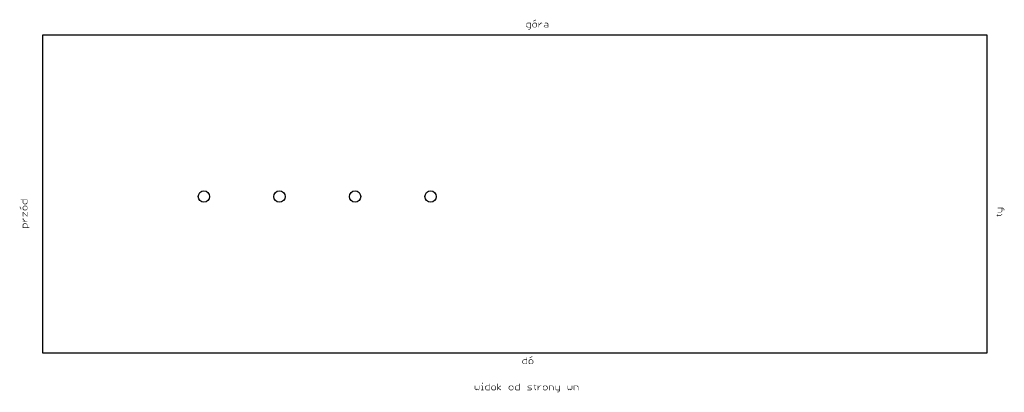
# Model space of a CAD drawing. Extents: x -6 to 255, y -10 to 88.
import ezdxf

# ---------------------------------------------------------------- set-up
doc = ezdxf.new("R2010")
doc.units = 0
doc.layers.add('20', color=178, linetype='CONTINUOUS')

msp = doc.modelspace()

# ---------------------------------------------------------------- linework, layer by layer
at = {"layer": '20'}
for p, q in [((250, 84), (0, 84)), ((0, 84), (0, 56)), ((250, 56), (250, 84)), ((0, 56), (0, 28)), ((250, 28), (250, 56)), ((0, 28), (0, 0)), ((250, 0), (250, 28)), ((0, 0), (250, 0))]:
    msp.add_line(p, q, dxfattribs=at)
at = {"layer": '20', "const_width": 0.1524}
for points in [[(128.3474, 87.1609), (128.0762, 86.8897)], [(128.0762, 86.8897), (128.0762, 86.3474)], [(128.0762, 86.3474), (128.3474, 86.0762)], [(129.1609, 87.1609), (128.3474, 87.1609)], [(128.3474, 86.0762), (129.1609, 86.0762)], [(129.1609, 85.805), (129.1609, 87.1609)], [(129.9845, 87.1609), (129.7134, 86.8897)], [(129.7134, 86.8897), (129.7134, 86.3474)], [(129.7134, 86.3474), (129.9845, 86.0762)], [(129.9845, 87.7032), (130.5268, 87.9744)], [(130.5268, 87.1609), (129.9845, 87.1609)], [(129.9845, 86.0762), (130.5268, 86.0762)], [(130.798, 86.8897), (130.5268, 87.1609)], [(130.5268, 86.0762), (130.798, 86.3474)], [(130.798, 86.3474), (130.798, 86.8897)], [(131.3505, 86.0762), (131.3505, 87.1609)], [(131.3505, 86.6185), (131.8928, 87.1609)], [(131.8928, 87.1609), (132.164, 87.1609)], [(132.7148, 86.3474), (132.986, 86.6185)], [(132.986, 86.0762), (132.7148, 86.3474)], [(132.986, 87.1609), (133.5283, 87.1609)], [(132.986, 86.6185), (133.7995, 86.6185)], [(133.7995, 86.0762), (132.986, 86.0762)], [(133.5283, 87.1609), (133.7995, 86.8897)], [(133.7995, 86.8897), (133.7995, 86.0762)], [(128.6185, 85.5339), (128.8897, 85.5339)], [(128.8897, 85.5339), (129.1609, 85.805)], [(-5.7032, 40.4366), (-4.0762, 40.4366)], [(-5.1609, 39.6231), (-5.1609, 40.4366)], [(-4.8897, 39.352), (-5.1609, 39.6231)], [(-4.3474, 39.352), (-4.8897, 39.352)], [(-4.0762, 39.6231), (-4.3474, 39.352)], [(-4.0762, 40.4366), (-4.0762, 39.6231)], [(-5.7032, 37.986), (-5.9744, 38.5283)], [(-4.8897, 38.7995), (-5.1609, 38.5283)], [(-5.1609, 38.5283), (-5.1609, 37.986)], [(-5.1609, 37.986), (-4.8897, 37.7148)], [(-5.1609, 36.0777), (-5.1609, 37.1623)], [(-5.1609, 37.1623), (-4.0762, 36.0777)], [(-4.3474, 38.7995), (-4.8897, 38.7995)], [(-4.8897, 37.7148), (-4.3474, 37.7148)], [(-4.0762, 38.5283), (-4.3474, 38.7995)], [(-4.3474, 37.7148), (-4.0762, 37.986)], [(-4.0762, 37.986), (-4.0762, 38.5283)], [(-4.0762, 36.0777), (-4.0762, 37.1623)], [(252.8391, 38.2523), (254.195, 38.2523)], [(252.8391, 37.1676), (253.6526, 37.1676)], [(252.8391, 36.0762), (252.8391, 36.6185)], [(253.6526, 37.1676), (253.9238, 37.4388)], [(253.6526, 36.3474), (253.9238, 36.6185)], [(253.9238, 37.4388), (253.9238, 38.2523)], [(254.195, 38.2523), (254.4661, 37.9811)], [(254.4661, 37.9811), (254.4661, 37.71)], [(-5.1609, 35.2557), (-5.1609, 35.5269)], [(-4.6185, 34.7134), (-5.1609, 35.2557)], [(-4.0762, 34.7134), (-5.1609, 34.7134)], [(-5.1609, 33.8897), (-4.8897, 34.1609)], [(-5.1609, 33.0762), (-5.1609, 33.8897)], [(-4.8897, 34.1609), (-4.3474, 34.1609)], [(-4.3474, 34.1609), (-4.0762, 33.8897)], [(-4.0762, 33.8897), (-4.0762, 33.0762)], [(252.568, 36.3474), (253.6526, 36.3474)], [(-3.5339, 33.0762), (-5.1609, 33.0762)], [(127.0762, -2.1103), (127.3474, -1.8391)], [(127.0762, -2.6526), (127.0762, -2.1103)], [(127.3474, -2.9238), (127.0762, -2.6526)], [(127.3474, -1.8391), (128.1609, -1.8391)], [(128.1609, -1.2968), (128.1609, -2.9238)], [(128.9845, -1.8391), (128.7134, -2.1103)], [(128.7134, -2.1103), (128.7134, -2.6526)], [(128.7134, -2.6526), (128.9845, -2.9238)], [(128.9845, -1.2968), (129.5268, -1.0256)], [(129.5268, -1.8391), (128.9845, -1.8391)], [(129.798, -2.1103), (129.5268, -1.8391)], [(129.5268, -2.9238), (129.798, -2.6526)], [(129.798, -2.6526), (129.798, -2.1103)], [(128.1609, -2.9238), (127.3474, -2.9238)], [(128.9845, -2.9238), (129.5268, -2.9238)], [(114.4762, -8.7391), (114.4762, -9.5526)], [(114.4762, -9.5526), (114.7474, -9.8238)], [(114.7474, -9.8238), (115.0185, -9.5526)], [(115.0185, -9.5526), (115.2897, -9.8238)], [(115.2897, -9.8238), (115.5609, -9.5526)], [(115.5609, -9.5526), (115.5609, -8.7391)], [(116.1134, -8.7391), (116.3845, -8.7391)], [(116.1134, -9.8238), (116.6557, -9.8238)], [(116.3845, -7.9256), (116.3845, -8.1968)], [(116.3845, -8.7391), (116.3845, -9.8238)], [(117.2048, -9.0103), (117.476, -8.7391)], [(117.2048, -9.5526), (117.2048, -9.0103)], [(117.476, -9.8238), (117.2048, -9.5526)], [(117.476, -8.7391), (118.2895, -8.7391)], [(118.2895, -9.8238), (117.476, -9.8238)], [(118.2895, -8.1968), (118.2895, -9.8238)], [(119.1131, -8.7391), (118.842, -9.0103)], [(118.842, -9.0103), (118.842, -9.5526)], [(118.842, -9.5526), (119.1131, -9.8238)], [(119.6554, -8.7391), (119.1131, -8.7391)], [(119.1131, -9.8238), (119.6554, -9.8238)], [(119.9266, -9.0103), (119.6554, -8.7391)], [(119.6554, -9.8238), (119.9266, -9.5526)], [(119.9266, -9.5526), (119.9266, -9.0103)], [(120.4791, -9.8238), (120.4791, -8.1968)], [(120.4791, -9.2815), (121.2926, -8.7391)], [(121.2926, -9.8238), (120.4791, -9.2815)], [(123.7517, -8.7391), (123.4806, -9.0103)], [(123.4806, -9.0103), (123.4806, -9.5526)], [(123.4806, -9.5526), (123.7517, -9.8238)], [(124.2941, -8.7391), (123.7517, -8.7391)], [(123.7517, -9.8238), (124.2941, -9.8238)], [(124.5652, -9.0103), (124.2941, -8.7391)], [(124.2941, -9.8238), (124.5652, -9.5526)], [(124.5652, -9.5526), (124.5652, -9.0103)], [(125.1177, -9.0103), (125.3889, -8.7391)], [(125.1177, -9.5526), (125.1177, -9.0103)], [(125.3889, -9.8238), (125.1177, -9.5526)], [(125.3889, -8.7391), (126.2024, -8.7391)], [(126.2024, -9.8238), (125.3889, -9.8238)], [(126.2024, -8.1968), (126.2024, -9.8238)], [(128.392, -9.0103), (128.6632, -8.7391)], [(128.6632, -9.2815), (128.392, -9.0103)], [(128.392, -9.8238), (129.2055, -9.8238)], [(128.6632, -8.7391), (129.4767, -8.7391)], [(129.2055, -9.2815), (128.6632, -9.2815)], [(129.4767, -9.5526), (129.2055, -9.2815)], [(129.2055, -9.8238), (129.4767, -9.5526)], [(130.0292, -8.7391), (130.5715, -8.7391)], [(130.3003, -8.468), (130.3003, -9.5526)], [(130.3003, -9.5526), (130.5715, -9.8238)], [(131.1206, -9.8238), (131.1206, -8.7391)], [(131.1206, -9.2815), (131.6629, -8.7391)], [(131.6629, -8.7391), (131.9341, -8.7391)], [(132.7561, -8.7391), (132.4849, -9.0103)], [(132.4849, -9.0103), (132.4849, -9.5526)], [(132.4849, -9.5526), (132.7561, -9.8238)], [(133.2984, -8.7391), (132.7561, -8.7391)], [(132.7561, -9.8238), (133.2984, -9.8238)], [(133.5696, -9.0103), (133.2984, -8.7391)], [(133.2984, -9.8238), (133.5696, -9.5526)], [(133.5696, -9.5526), (133.5696, -9.0103)], [(134.1221, -9.8238), (134.1221, -8.7391)], [(134.1221, -8.7391), (134.9356, -8.7391)], [(134.9356, -8.7391), (135.2067, -9.0103)], [(135.2067, -9.0103), (135.2067, -9.8238)], [(135.7592, -8.7391), (135.7592, -9.5526)], [(135.7592, -9.5526), (136.0304, -9.8238)], [(136.0304, -9.8238), (136.8439, -9.8238)], [(136.5727, -10.3661), (136.3016, -10.3661)], [(136.8439, -10.095), (136.5727, -10.3661)], [(136.8439, -8.7391), (136.8439, -10.095)], [(139.0335, -8.7391), (139.0335, -9.5526)], [(139.0335, -9.5526), (139.3047, -9.8238)], [(139.3047, -9.8238), (139.5759, -9.5526)], [(139.5759, -9.5526), (139.847, -9.8238)], [(139.847, -9.8238), (140.1182, -9.5526)], [(140.1182, -9.5526), (140.1182, -8.7391)], [(140.6707, -9.8238), (140.6707, -8.7391)], [(140.6707, -8.7391), (141.4842, -8.7391)], [(141.4842, -8.7391), (141.7554, -9.0103)], [(141.7554, -9.0103), (141.7554, -9.8238)]]:
    msp.add_lwpolyline(points, dxfattribs=at)
at = {"layer": '20', "const_width": 0.0762}
for points in [[(128.1143, 86.8897, 1), (128.0381, 86.8897)], [(128.1031, 86.3743, 1), (128.0493, 86.3204)], [(128.0381, 86.3474, 1), (128.1143, 86.3474)], [(128.0493, 86.9166, 1), (128.1031, 86.8628)], [(128.3474, 87.199, 1), (128.3474, 87.1228)], [(128.3474, 86.1143, 1), (128.3474, 86.0381)], [(128.3743, 87.1339, 1), (128.3204, 87.1878)], [(128.3204, 86.0493, 1), (128.3743, 86.1031)], [(129.199, 87.1609, 1), (129.1228, 87.1609)], [(129.1609, 87.1228, 1), (129.1609, 87.199)], [(129.1609, 86.0381, 1), (129.1609, 86.1143)], [(129.7403, 86.3743, 1), (129.6864, 86.3204)], [(129.7515, 86.8897, 1), (129.6753, 86.8897)], [(129.6864, 86.9166, 1), (129.7403, 86.8628)], [(129.6753, 86.3474, 1), (129.7515, 86.3474)], [(129.9675, 87.7373, 1), (130.0016, 87.6691)], [(129.9845, 87.199, 1), (129.9845, 87.1228)], [(129.9845, 86.1143, 1), (129.9845, 86.0381)], [(130.0115, 87.1339, 1), (129.9576, 87.1878)], [(129.9576, 86.0493, 1), (130.0115, 86.1031)], [(130.5538, 87.1878, 1), (130.4999, 87.1339)], [(130.4999, 86.1031, 1), (130.5538, 86.0493)], [(130.5439, 87.9403, 1), (130.5098, 88.0084)], [(130.5268, 87.1228, 1), (130.5268, 87.199)], [(130.5268, 86.0381, 1), (130.5268, 86.1143)], [(130.8361, 86.8897, 1), (130.7599, 86.8897)], [(130.7599, 86.3474, 1), (130.8361, 86.3474)], [(130.7711, 86.8628, 1), (130.825, 86.9166)], [(130.825, 86.3204, 1), (130.7711, 86.3743)], [(131.3886, 87.1609, 1), (131.3124, 87.1609)], [(131.3236, 86.6455, 1), (131.3775, 86.5916)], [(131.3124, 86.0762, 1), (131.3886, 86.0762)], [(131.8928, 87.199, 1), (131.8928, 87.1228)], [(131.9198, 87.1339, 1), (131.8659, 87.1878)], [(132.164, 87.1228, 1), (132.164, 87.199)], [(132.7418, 86.3743, 1), (132.6879, 86.3204)], [(132.6879, 86.3743, 1), (132.7418, 86.3204)], [(132.986, 87.199, 1), (132.986, 87.1228)], [(132.986, 86.6566, 1), (132.986, 86.5804)], [(132.986, 86.1143, 1), (132.986, 86.0381)], [(133.0129, 86.5916, 1), (132.959, 86.6455)], [(132.959, 86.0493, 1), (133.0129, 86.1031)], [(133.5552, 87.1878, 1), (133.5014, 87.1339)], [(133.5283, 87.1228, 1), (133.5283, 87.199)], [(133.8376, 86.8897, 1), (133.7614, 86.8897)], [(133.7614, 86.0762, 1), (133.8376, 86.0762)], [(133.7725, 86.8628, 1), (133.8264, 86.9166)], [(133.7995, 86.5804, 1), (133.7995, 86.6566)], [(133.7995, 86.0381, 1), (133.7995, 86.1143)], [(128.6185, 85.572, 1), (128.6185, 85.4958)], [(128.8628, 85.5608, 1), (128.9166, 85.5069)], [(128.8897, 85.4958, 1), (128.8897, 85.572)], [(129.1228, 85.805, 1), (129.199, 85.805)], [(129.1878, 85.7781, 1), (129.1339, 85.832)], [(-5.7032, 40.4747, 1), (-5.7032, 40.3985)], [(-5.1228, 40.4366, 1), (-5.199, 40.4366)], [(-5.1339, 39.6501, 1), (-5.1878, 39.5962)], [(-5.199, 39.6231, 1), (-5.1228, 39.6231)], [(-4.8897, 39.3901, 1), (-4.8897, 39.3139)], [(-4.9166, 39.325, 1), (-4.8628, 39.3789)], [(-4.3743, 39.3789, 1), (-4.3204, 39.325)], [(-4.3474, 39.3139, 1), (-4.3474, 39.3901)], [(-4.0381, 40.4366, 1), (-4.1143, 40.4366)], [(-4.1143, 39.6231, 1), (-4.0381, 39.6231)], [(-4.0493, 39.5962, 1), (-4.1031, 39.6501)], [(-4.0762, 40.3985, 1), (-4.0762, 40.4747)], [(-5.9403, 38.5453, 1), (-6.0084, 38.5113)], [(-5.7373, 37.9689, 1), (-5.6691, 38.003)], [(-5.1228, 38.5283, 1), (-5.199, 38.5283)], [(-5.1339, 38.0129, 1), (-5.1878, 37.959)], [(-5.199, 37.986, 1), (-5.1228, 37.986)], [(-5.1339, 37.1893, 1), (-5.1878, 37.1354)], [(-5.1228, 37.1623, 1), (-5.199, 37.1623)], [(-5.1878, 38.5552, 1), (-5.1339, 38.5014)], [(-4.8897, 38.8376, 1), (-4.8897, 38.7614)], [(-4.8897, 37.7529, 1), (-4.8897, 37.6767)], [(-4.8628, 38.7725, 1), (-4.9166, 38.8264)], [(-4.9166, 37.6879, 1), (-4.8628, 37.7418)], [(-4.3204, 38.8264, 1), (-4.3743, 38.7725)], [(-4.3743, 37.7418, 1), (-4.3204, 37.6879)], [(-4.3474, 38.7614, 1), (-4.3474, 38.8376)], [(-4.3474, 37.6767, 1), (-4.3474, 37.7529)], [(-4.0381, 38.5283, 1), (-4.1143, 38.5283)], [(-4.1143, 37.986, 1), (-4.0381, 37.986)], [(-4.0381, 37.1623, 1), (-4.1143, 37.1623)], [(-4.1031, 38.5014, 1), (-4.0493, 38.5552)], [(-4.0493, 37.959, 1), (-4.1031, 38.0129)], [(252.8391, 38.2904, 1), (252.8391, 38.2142)], [(252.8391, 37.2057, 1), (252.8391, 37.1295)], [(252.8772, 36.6185, 1), (252.801, 36.6185)], [(253.6257, 37.1946, 1), (253.6796, 37.1407)], [(253.6526, 37.1295, 1), (253.6526, 37.2057)], [(253.9619, 38.2523, 1), (253.8857, 38.2523)], [(253.8857, 37.4388, 1), (253.9619, 37.4388)], [(253.9507, 37.4119, 1), (253.8969, 37.4657)], [(253.9507, 36.5916, 1), (253.8969, 36.6455)], [(254.2219, 38.2792, 1), (254.168, 38.2254)], [(254.195, 38.2142, 1), (254.195, 38.2904)], [(254.5042, 37.9811, 1), (254.428, 37.9811)], [(254.428, 37.71, 1), (254.5042, 37.71)], [(254.4392, 37.9542, 1), (254.4931, 38.0081)], [(-5.199, 36.0777, 1), (-5.1228, 36.0777)], [(-5.1228, 35.5269, 1), (-5.199, 35.5269)], [(-5.1339, 35.2826, 1), (-5.1878, 35.2287)], [(-5.199, 35.2557, 1), (-5.1228, 35.2557)], [(-5.1609, 34.7515, 1), (-5.1609, 34.6753)], [(-5.1228, 33.8897, 1), (-5.199, 33.8897)], [(-5.1878, 33.9166, 1), (-5.1339, 33.8628)], [(-4.8897, 34.199, 1), (-4.8897, 34.1228)], [(-4.8628, 34.1339, 1), (-4.9166, 34.1878)], [(-4.6455, 34.6864, 1), (-4.5916, 34.7403)], [(-4.3204, 34.1878, 1), (-4.3743, 34.1339)], [(-4.3474, 34.1228, 1), (-4.3474, 34.199)], [(-4.1143, 36.0777, 1), (-4.0381, 36.0777)], [(-4.0381, 33.8897, 1), (-4.1143, 33.8897)], [(-4.1031, 36.0507, 1), (-4.0493, 36.1046)], [(-4.1031, 33.8628, 1), (-4.0493, 33.9166)], [(-4.0762, 34.6753, 1), (-4.0762, 34.7515)], [(252.568, 36.3855, 1), (252.568, 36.3093)], [(252.801, 36.0762, 1), (252.8772, 36.0762)], [(253.6257, 36.3743, 1), (253.6796, 36.3204)], [(253.6526, 36.3093, 1), (253.6526, 36.3855)], [(-5.1609, 33.1143, 1), (-5.1609, 33.0381)], [(-5.199, 33.0762, 1), (-5.1228, 33.0762)], [(-4.1143, 33.0762, 1), (-4.0381, 33.0762)], [(-3.5339, 33.0381, 1), (-3.5339, 33.1143)], [(127.1143, -2.1103, 1), (127.0381, -2.1103)], [(127.1031, -2.6257, 1), (127.0493, -2.6796)], [(127.0493, -2.0834, 1), (127.1031, -2.1372)], [(127.3474, -1.801, 1), (127.3474, -1.8772)], [(127.3743, -1.8661, 1), (127.3204, -1.8122)], [(128.199, -1.2968, 1), (128.1228, -1.2968)], [(128.1609, -1.8772, 1), (128.1609, -1.801)], [(128.7403, -2.6257, 1), (128.6864, -2.6796)], [(128.7515, -2.1103, 1), (128.6753, -2.1103)], [(128.6864, -2.0834, 1), (128.7403, -2.1372)], [(128.9675, -1.2627, 1), (129.0016, -1.3309)], [(128.9845, -1.801, 1), (128.9845, -1.8772)], [(129.0115, -1.8661, 1), (128.9576, -1.8122)], [(129.5538, -1.8122, 1), (129.4999, -1.8661)], [(129.5439, -1.0597, 1), (129.5098, -0.9916)], [(129.5268, -1.8772, 1), (129.5268, -1.801)], [(129.8361, -2.1103, 1), (129.7599, -2.1103)], [(129.7711, -2.1372, 1), (129.825, -2.0834)], [(129.825, -2.6796, 1), (129.7711, -2.6257)], [(127.0381, -2.6526, 1), (127.1143, -2.6526)], [(127.3474, -2.8857, 1), (127.3474, -2.9619)], [(127.3204, -2.9507, 1), (127.3743, -2.8969)], [(128.1228, -2.9238, 1), (128.199, -2.9238)], [(128.1609, -2.9619, 1), (128.1609, -2.8857)], [(128.6753, -2.6526, 1), (128.7515, -2.6526)], [(128.9845, -2.8857, 1), (128.9845, -2.9619)], [(128.9576, -2.9507, 1), (129.0115, -2.8969)], [(129.4999, -2.8969, 1), (129.5538, -2.9507)], [(129.5268, -2.9619, 1), (129.5268, -2.8857)], [(129.7599, -2.6526, 1), (129.8361, -2.6526)], [(114.5143, -8.7391, 1), (114.4381, -8.7391)], [(114.5031, -9.5257, 1), (114.4493, -9.5796)], [(114.4381, -9.5526, 1), (114.5143, -9.5526)], [(114.7204, -9.7969, 1), (114.7743, -9.8507)], [(114.7204, -9.8507, 1), (114.7743, -9.7969)], [(115.0455, -9.5257, 1), (114.9916, -9.5796)], [(115.0455, -9.5796, 1), (114.9916, -9.5257)], [(115.2628, -9.7969, 1), (115.3166, -9.8507)], [(115.2628, -9.8507, 1), (115.3166, -9.7969)], [(115.599, -8.7391, 1), (115.5228, -8.7391)], [(115.5228, -9.5526, 1), (115.599, -9.5526)], [(115.5878, -9.5796, 1), (115.5339, -9.5257)], [(116.1134, -8.701, 1), (116.1134, -8.7772)], [(116.1134, -9.7857, 1), (116.1134, -9.8619)], [(116.4226, -7.9256, 1), (116.3464, -7.9256)], [(116.3464, -8.1968, 1), (116.4226, -8.1968)], [(116.4226, -8.7391, 1), (116.3464, -8.7391)], [(116.3464, -9.8238, 1), (116.4226, -9.8238)], [(116.3845, -8.7772, 1), (116.3845, -8.701)], [(116.6557, -9.8619, 1), (116.6557, -9.7857)], [(117.2429, -9.0103, 1), (117.1667, -9.0103)], [(117.2317, -9.5257, 1), (117.1779, -9.5796)], [(117.1667, -9.5526, 1), (117.2429, -9.5526)], [(117.1779, -8.9834, 1), (117.2317, -9.0372)], [(117.476, -8.701, 1), (117.476, -8.7772)], [(117.476, -9.7857, 1), (117.476, -9.8619)], [(117.5029, -8.7661, 1), (117.449, -8.7122)], [(117.449, -9.8507, 1), (117.5029, -9.7969)], [(118.3276, -8.1968, 1), (118.2514, -8.1968)], [(118.2514, -9.8238, 1), (118.3276, -9.8238)], [(118.2895, -8.7772, 1), (118.2895, -8.701)], [(118.2895, -9.8619, 1), (118.2895, -9.7857)], [(118.8689, -9.5257, 1), (118.815, -9.5796)], [(118.8801, -9.0103, 1), (118.8039, -9.0103)], [(118.815, -8.9834, 1), (118.8689, -9.0372)], [(118.8039, -9.5526, 1), (118.8801, -9.5526)], [(119.1131, -8.701, 1), (119.1131, -8.7772)], [(119.1131, -9.7857, 1), (119.1131, -9.8619)], [(119.1401, -8.7661, 1), (119.0862, -8.7122)], [(119.0862, -9.8507, 1), (119.1401, -9.7969)], [(119.6824, -8.7122, 1), (119.6285, -8.7661)], [(119.6285, -9.7969, 1), (119.6824, -9.8507)], [(119.6554, -8.7772, 1), (119.6554, -8.701)], [(119.6554, -9.8619, 1), (119.6554, -9.7857)], [(119.9647, -9.0103, 1), (119.8885, -9.0103)], [(119.8885, -9.5526, 1), (119.9647, -9.5526)], [(119.8997, -9.0372, 1), (119.9536, -8.9834)], [(119.9535, -9.5796, 1), (119.8997, -9.5257)], [(120.5172, -8.1968, 1), (120.441, -8.1968)], [(120.5002, -9.2498, 1), (120.458, -9.3132)], [(120.458, -9.2498, 1), (120.5002, -9.3132)], [(120.441, -9.8238, 1), (120.5172, -9.8238)], [(121.3137, -8.7708, 1), (121.2715, -8.7074)], [(121.2715, -9.8555, 1), (121.3137, -9.7921)], [(123.5075, -9.5257, 1), (123.4536, -9.5796)], [(123.5187, -9.0103, 1), (123.4425, -9.0103)], [(123.4536, -8.9834, 1), (123.5075, -9.0372)], [(123.4425, -9.5526, 1), (123.5187, -9.5526)], [(123.7517, -8.701, 1), (123.7517, -8.7772)], [(123.7517, -9.7857, 1), (123.7517, -9.8619)], [(123.7787, -8.7661, 1), (123.7248, -8.7122)], [(123.7248, -9.8507, 1), (123.7787, -9.7969)], [(124.321, -8.7122, 1), (124.2671, -8.7661)], [(124.2671, -9.7969, 1), (124.321, -9.8507)], [(124.2941, -8.7772, 1), (124.2941, -8.701)], [(124.2941, -9.8619, 1), (124.2941, -9.7857)], [(124.6033, -9.0103, 1), (124.5271, -9.0103)], [(124.5271, -9.5526, 1), (124.6033, -9.5526)], [(124.5383, -9.0372, 1), (124.5922, -8.9834)], [(124.5922, -9.5796, 1), (124.5383, -9.5257)], [(125.1558, -9.0103, 1), (125.0796, -9.0103)], [(125.1447, -9.5257, 1), (125.0908, -9.5796)], [(125.0796, -9.5526, 1), (125.1558, -9.5526)], [(125.0908, -8.9834, 1), (125.1447, -9.0372)], [(125.3889, -8.701, 1), (125.3889, -8.7772)], [(125.3889, -9.7857, 1), (125.3889, -9.8619)], [(125.4158, -8.7661, 1), (125.3619, -8.7122)], [(125.3619, -9.8507, 1), (125.4158, -9.7969)], [(126.2405, -8.1968, 1), (126.1643, -8.1968)], [(126.1643, -9.8238, 1), (126.2405, -9.8238)], [(126.2024, -8.7772, 1), (126.2024, -8.701)], [(126.2024, -9.8619, 1), (126.2024, -9.7857)], [(128.392, -9.7857, 1), (128.392, -9.8619)], [(128.419, -8.9834, 1), (128.3651, -9.0372)], [(128.3651, -8.9834, 1), (128.419, -9.0372)], [(128.6632, -8.701, 1), (128.6632, -8.7772)], [(128.6632, -9.2434, 1), (128.6632, -9.3196)], [(128.6901, -8.7661, 1), (128.6362, -8.7122)], [(128.6362, -9.3084, 1), (128.6901, -9.2545)], [(129.2325, -9.2545, 1), (129.1786, -9.3084)], [(129.1786, -9.7969, 1), (129.2325, -9.8507)], [(129.2055, -9.3196, 1), (129.2055, -9.2434)], [(129.2055, -9.8619, 1), (129.2055, -9.7857)], [(129.5036, -9.5796, 1), (129.4497, -9.5257)], [(129.4497, -9.5796, 1), (129.5036, -9.5257)], [(129.4767, -8.7772, 1), (129.4767, -8.701)], [(130.0292, -8.701, 1), (130.0292, -8.7772)], [(130.3384, -8.468, 1), (130.2622, -8.468)], [(130.3273, -9.5257, 1), (130.2734, -9.5796)], [(130.2622, -9.5526, 1), (130.3384, -9.5526)], [(130.5446, -9.8507, 1), (130.5985, -9.7969)], [(130.5715, -8.7772, 1), (130.5715, -8.701)], [(131.1587, -8.7391, 1), (131.0825, -8.7391)], [(131.0937, -9.2545, 1), (131.1476, -9.3084)], [(131.0825, -9.8238, 1), (131.1587, -9.8238)], [(131.6629, -8.701, 1), (131.6629, -8.7772)], [(131.6899, -8.7661, 1), (131.636, -8.7122)], [(131.9341, -8.7772, 1), (131.9341, -8.701)], [(132.523, -9.0103, 1), (132.4468, -9.0103)], [(132.5119, -9.5257, 1), (132.458, -9.5796)], [(132.4468, -9.5526, 1), (132.523, -9.5526)], [(132.458, -8.9834, 1), (132.5119, -9.0372)], [(132.7561, -8.701, 1), (132.7561, -8.7772)], [(132.7561, -9.7857, 1), (132.7561, -9.8619)], [(132.783, -8.7661, 1), (132.7291, -8.7122)], [(132.7291, -9.8507, 1), (132.783, -9.7969)], [(133.3254, -8.7122, 1), (133.2715, -8.7661)], [(133.2715, -9.7969, 1), (133.3254, -9.8507)], [(133.2984, -8.7772, 1), (133.2984, -8.701)], [(133.2984, -9.8619, 1), (133.2984, -9.7857)], [(133.6077, -9.0103, 1), (133.5315, -9.0103)], [(133.5315, -9.5526, 1), (133.6077, -9.5526)], [(133.5426, -9.0372, 1), (133.5965, -8.9834)], [(133.5965, -9.5796, 1), (133.5426, -9.5257)], [(134.1602, -8.7391, 1), (134.084, -8.7391)], [(134.1221, -8.701, 1), (134.1221, -8.7772)], [(134.084, -9.8238, 1), (134.1602, -9.8238)], [(134.9625, -8.7122, 1), (134.9086, -8.7661)], [(134.9356, -8.7772, 1), (134.9356, -8.701)], [(135.2448, -9.0103, 1), (135.1686, -9.0103)], [(135.1686, -9.8238, 1), (135.2448, -9.8238)], [(135.1798, -9.0372, 1), (135.2337, -8.9834)], [(135.7973, -8.7391, 1), (135.7211, -8.7391)], [(135.7862, -9.5257, 1), (135.7323, -9.5796)], [(135.7211, -9.5526, 1), (135.7973, -9.5526)], [(136.0304, -9.7857, 1), (136.0304, -9.8619)], [(136.0035, -9.8507, 1), (136.0573, -9.7969)], [(136.3016, -10.328, 1), (136.3016, -10.4042)], [(136.5458, -10.3392, 1), (136.5997, -10.3931)], [(136.5727, -10.4042, 1), (136.5727, -10.328)], [(136.882, -8.7391, 1), (136.8058, -8.7391)], [(136.8058, -10.095, 1), (136.882, -10.095)], [(136.8708, -10.1219, 1), (136.8169, -10.068)], [(136.8439, -9.8619, 1), (136.8439, -9.7857)], [(139.0716, -8.7391, 1), (138.9954, -8.7391)], [(139.0605, -9.5257, 1), (139.0066, -9.5796)], [(138.9954, -9.5526, 1), (139.0716, -9.5526)], [(139.2778, -9.7969, 1), (139.3316, -9.8507)], [(139.2778, -9.8507, 1), (139.3316, -9.7969)], [(139.6028, -9.5257, 1), (139.5489, -9.5796)], [(139.6028, -9.5796, 1), (139.5489, -9.5257)], [(139.8201, -9.7969, 1), (139.874, -9.8507)], [(139.8201, -9.8507, 1), (139.874, -9.7969)], [(140.1563, -8.7391, 1), (140.0801, -8.7391)], [(140.0801, -9.5526, 1), (140.1563, -9.5526)], [(140.1451, -9.5796, 1), (140.0913, -9.5257)], [(140.7088, -8.7391, 1), (140.6326, -8.7391)], [(140.6707, -8.701, 1), (140.6707, -8.7772)], [(140.6326, -9.8238, 1), (140.7088, -9.8238)], [(141.5111, -8.7122, 1), (141.4573, -8.7661)], [(141.4842, -8.7772, 1), (141.4842, -8.701)], [(141.7935, -9.0103, 1), (141.7173, -9.0103)], [(141.7173, -9.8238, 1), (141.7935, -9.8238)], [(141.7284, -9.0372, 1), (141.7823, -8.9834)]]:
    msp.add_lwpolyline(points, format="xyb", dxfattribs=at)
at = {"layer": '20'}
for centre in [(42.7, 41.3), (62.7, 41.3), (82.7, 41.3), (102.7, 41.3)]:
    msp.add_circle(centre, 1.5, dxfattribs=at)

doc.saveas('drawing.dxf')
